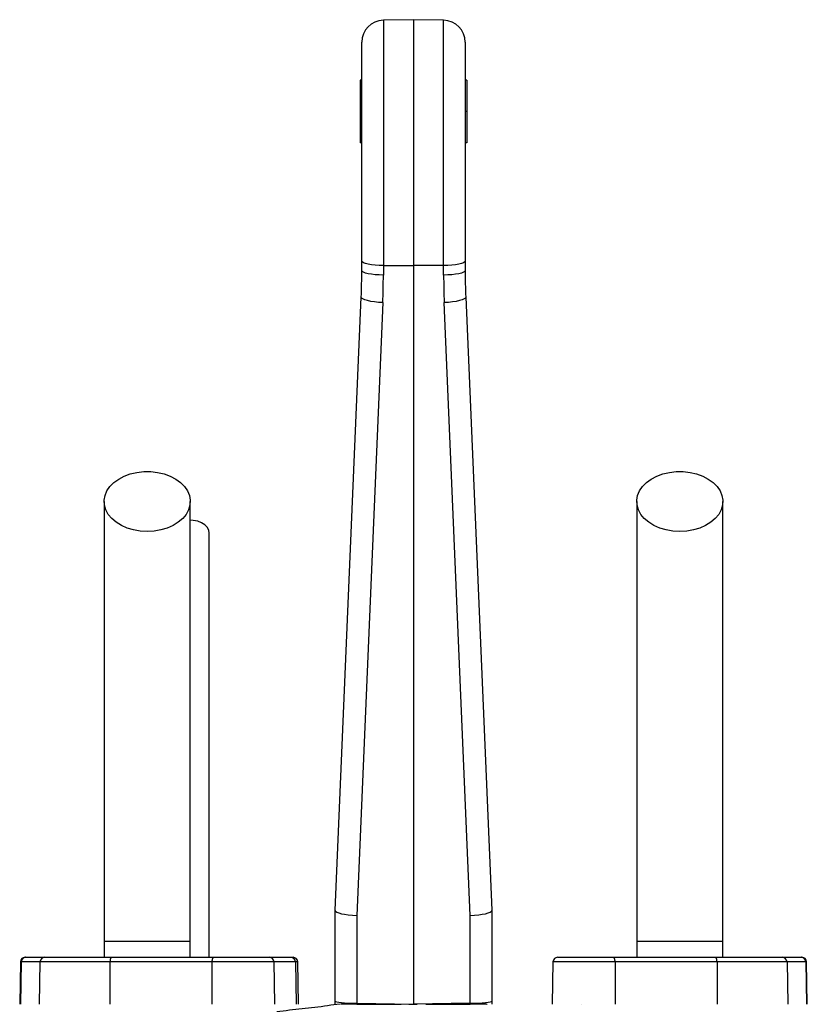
# Model space of a CAD drawing. Header units: millimetres. Extents: x 1240 to 2170, y 618 to 2781.
# Tile 9 of 9: x 1500 to 1752, y 2467 to 2781. Entities that reach past the tile are written whole.
import ezdxf

# ---------------------------------------------------------------- set-up
doc = ezdxf.new("R2010")
doc.units = ezdxf.units.MM

msp = doc.modelspace()

# ---------------------------------------------------------------- linework, layer by layer
at = {"color": 7, "linetype": 'Continuous', "lineweight": 25}
for p, q in [((1625.91, 2781.42), (1616.29, 2781.25)), ((1635.54, 2781.25), (1625.91, 2781.42)), ((1625.91, 2781.42), (1625.91, 2702.91)), ((1609.41, 2704.4), (1609.41, 2774.26)), ((1642.41, 2774.26), (1642.41, 2704.4)), ((1608.91, 2762.1), (1608.91, 2752.1)), ((1609.41, 2762.1), (1608.91, 2762.1)), ((1642.91, 2762.1), (1642.41, 2762.1)), ((1642.91, 2762.1), (1642.91, 2752.1)), ((1608.91, 2752.1), (1608.91, 2742.1)), ((1609.41, 2752.1), (1608.91, 2752.1)), ((1642.91, 2752.1), (1642.41, 2752.1)), ((1642.91, 2752.1), (1642.91, 2742.1)), ((1609.41, 2742.1), (1608.91, 2742.1)), ((1642.91, 2742.1), (1642.41, 2742.1)), ((1609.41, 2701.34), (1609.41, 2704.4)), ((1642.41, 2704.4), (1642.41, 2701.34)), ((1616.29, 2702.94), (1625.91, 2702.91)), ((1616.29, 2702.94), (1616.29, 2699.89)), ((1635.54, 2702.94), (1625.91, 2702.91)), ((1625.91, 2702.91), (1625.91, 2467.1)), ((1635.54, 2699.89), (1635.54, 2702.94)), ((1600.91, 2497.1), (1609.23, 2692.85)), ((1616.1, 2691.1), (1607.79, 2495.49)), ((1644.04, 2495.49), (1635.72, 2691.1)), ((1642.59, 2692.85), (1650.91, 2497.1)), ((1600.91, 2497.09), (1600.91, 2497.1)), ((1600.91, 2468.15), (1600.91, 2497.09)), ((1650.91, 2497.1), (1650.91, 2497.09)), ((1650.91, 2497.09), (1650.91, 2468.15)), ((1607.79, 2495.49), (1607.79, 2467.41)), ((1644.04, 2467.41), (1644.04, 2495.49)), ((1527.16, 2487.1), (1527.16, 2482.1)), ((1554.66, 2487.1), (1527.16, 2487.1)), ((1554.66, 2482.1), (1554.66, 2487.1)), ((1697.16, 2487.1), (1697.16, 2482.1)), ((1724.66, 2487.1), (1697.16, 2487.1)), ((1724.66, 2482.1), (1724.66, 2487.1)), ((1500.44, 2480.62), (1500.2, 2467.1)), ((1500.66, 2480.62), (1500.43, 2467.1)), ((1506.68, 2480.62), (1500.66, 2480.62)), ((1501.94, 2482.1), (1502.14, 2482.1)), ((1502.14, 2482.1), (1508.15, 2482.1)), ((1506.68, 2480.62), (1506.45, 2467.1)), ((1529.02, 2480.62), (1506.68, 2480.62)), ((1508.15, 2482.1), (1529.54, 2482.1)), ((1529.02, 2480.62), (1528.94, 2467.1)), ((1561.58, 2480.62), (1529.02, 2480.62)), ((1529.54, 2482.1), (1562.09, 2482.1)), ((1561.58, 2480.62), (1561.49, 2467.1)), ((1562.09, 2482.1), (1579.89, 2482.1)), ((1579.89, 2482.1), (1586.78, 2482.1)), ((1581.62, 2467.1), (1581.39, 2480.62)), ((1586.78, 2482.1), (1587.46, 2482.1)), ((1588.2, 2480.62), (1588.42, 2467.1)), ((1589.2, 2467.1), (1588.96, 2480.62)), ((1670.44, 2480.62), (1670.2, 2467.1)), ((1671.94, 2482.1), (1689.74, 2482.1)), ((1689.74, 2482.1), (1722.29, 2482.1)), ((1690.25, 2480.62), (1690.33, 2467.1)), ((1722.8, 2480.62), (1690.25, 2480.62)), ((1722.29, 2482.1), (1743.67, 2482.1)), ((1722.8, 2480.62), (1722.88, 2467.1)), ((1745.15, 2480.62), (1722.8, 2480.62)), ((1743.67, 2482.1), (1749.69, 2482.1)), ((1745.15, 2480.62), (1745.38, 2467.1)), ((1751.16, 2480.62), (1745.15, 2480.62)), ((1749.69, 2482.1), (1749.89, 2482.1)), ((1751.16, 2480.62), (1751.4, 2467.1)), ((1751.62, 2467.1), (1751.39, 2480.62)), ((1600.91, 2467.1), (1600.91, 2468.15)), ((1650.91, 2468.15), (1650.91, 2467.1)), ((1607.81, 2467.1), (1602.76, 2467.1)), ((1607.81, 2467.41), (1625.91, 2467.1)), ((1607.81, 2467.41), (1607.81, 2467.1)), ((1607.81, 2467.1), (1621.96, 2467.1)), ((1624.46, 2467.1), (1624.81, 2467.1)), ((1624.64, 2467.1), (1625.57, 2467.1)), ((1625.39, 2467.1), (1625.74, 2467.1)), ((1625.57, 2467.1), (1625.91, 2467.1)), ((1644.01, 2467.41), (1625.91, 2467.1)), ((1625.92, 2467.1), (1626.86, 2467.1)), ((1626.86, 2467.1), (1627.09, 2467.1)), ((1629.87, 2467.1), (1644.01, 2467.1)), ((1644.01, 2467.1), (1644.01, 2467.41)), ((1649.18, 2467.1), (1644.01, 2467.1)), ((1649.37, 2467.1), (1649.43, 2467.1)), ((1679.5, 2467.1), (1679.51, 2467.1))]:
    msp.add_line(p, q, dxfattribs=at)
at = {"color": 8, "linetype": 'Continuous', "lineweight": 25}
for p, q in [((1616.29, 2781.25), (1616.29, 2702.94)), ((1635.54, 2702.94), (1635.54, 2781.25)), ((1500.66, 2480.62), (1500.44, 2480.62)), ((1581.39, 2480.62), (1561.58, 2480.62)), ((1588.2, 2480.62), (1581.39, 2480.62)), ((1588.96, 2480.62), (1588.2, 2480.62)), ((1690.25, 2480.62), (1670.44, 2480.62)), ((1751.39, 2480.62), (1751.16, 2480.62))]:
    msp.add_line(p, q, dxfattribs=at)
at = {"color": 7, "linetype": 'Continuous', "lineweight": 25, "flags": 128}
for points in [[(1616.29, 2702.94), (1614.94, 2702.98), (1613.65, 2703.06), (1612.46, 2703.2), (1611.42, 2703.38), (1610.57, 2703.6), (1609.93, 2703.85), (1609.55, 2704.12), (1609.41, 2704.4)], [(1642.41, 2704.4), (1642.28, 2704.12), (1641.89, 2703.85), (1641.26, 2703.6), (1640.41, 2703.38), (1639.37, 2703.2), (1638.18, 2703.06), (1636.88, 2702.98), (1635.54, 2702.94)], [(1616.29, 2699.89), (1614.94, 2699.92), (1613.65, 2700.01), (1612.46, 2700.14), (1611.42, 2700.32), (1610.57, 2700.54), (1609.93, 2700.79), (1609.55, 2701.06), (1609.41, 2701.34)], [(1642.41, 2701.34), (1642.28, 2701.06), (1641.89, 2700.79), (1641.26, 2700.54), (1640.41, 2700.32), (1639.37, 2700.14), (1638.18, 2700.01), (1636.88, 2699.92), (1635.54, 2699.89)], [(1616.1, 2691.1), (1614.75, 2691.19), (1613.45, 2691.33), (1612.26, 2691.51), (1611.22, 2691.74), (1610.36, 2692), (1609.74, 2692.27), (1609.35, 2692.56), (1609.23, 2692.85)], [(1642.59, 2692.85), (1642.47, 2692.56), (1642.09, 2692.27), (1641.46, 2692), (1640.61, 2691.74), (1639.57, 2691.51), (1638.38, 2691.33), (1637.08, 2691.19), (1635.72, 2691.1)], [(1540.91, 2618.04), (1538.71, 2618.16), (1536.56, 2618.53), (1534.52, 2619.14), (1532.65, 2619.96), (1531, 2620.98), (1529.6, 2622.17), (1528.49, 2623.51), (1527.71, 2624.95), (1527.26, 2626.46), (1527.17, 2627.99), (1527.44, 2629.52), (1528.06, 2631), (1529.01, 2632.39), (1530.26, 2633.66), (1531.8, 2634.77), (1533.56, 2635.7), (1535.52, 2636.41), (1537.62, 2636.9), (1539.81, 2637.15), (1542.02, 2637.15), (1544.2, 2636.9), (1546.3, 2636.41), (1548.26, 2635.7), (1550.03, 2634.77), (1551.56, 2633.66), (1552.82, 2632.39), (1553.77, 2631), (1554.39, 2629.52), (1554.65, 2627.99), (1554.56, 2626.46), (1554.12, 2624.95), (1553.34, 2623.51), (1552.23, 2622.17), (1550.83, 2620.98), (1549.17, 2619.96), (1547.3, 2619.14), (1545.27, 2618.53), (1543.12, 2618.16), (1540.91, 2618.04)], [(1710.91, 2618.04), (1708.71, 2618.16), (1706.56, 2618.53), (1704.52, 2619.14), (1702.65, 2619.96), (1701, 2620.98), (1699.6, 2622.17), (1698.49, 2623.51), (1697.71, 2624.95), (1697.26, 2626.46), (1697.17, 2627.99), (1697.44, 2629.52), (1698.06, 2631), (1699.01, 2632.39), (1700.26, 2633.66), (1701.8, 2634.77), (1703.56, 2635.7), (1705.52, 2636.41), (1707.62, 2636.9), (1709.81, 2637.15), (1712.02, 2637.15), (1714.2, 2636.9), (1716.3, 2636.41), (1718.26, 2635.7), (1720.03, 2634.77), (1721.56, 2633.66), (1722.82, 2632.39), (1723.77, 2631), (1724.39, 2629.52), (1724.65, 2627.99), (1724.56, 2626.46), (1724.12, 2624.95), (1723.34, 2623.51), (1722.23, 2622.17), (1720.83, 2620.98), (1719.17, 2619.96), (1717.3, 2619.14), (1715.27, 2618.53), (1713.12, 2618.16), (1710.91, 2618.04)], [(1560.66, 2617.61), (1560.56, 2618.36), (1560.12, 2619.31), (1559.34, 2620.16), (1558.29, 2620.85), (1557.03, 2621.33), (1555.63, 2621.58), (1554.67, 2621.61)], [(1529.54, 2482.1), (1529.44, 2482.07), (1529.34, 2481.98), (1529.25, 2481.85), (1529.18, 2481.67), (1529.11, 2481.44), (1529.07, 2481.19), (1529.03, 2480.91), (1529.02, 2480.62)], [(1562.09, 2482.1), (1561.99, 2482.07), (1561.89, 2481.98), (1561.81, 2481.85), (1561.73, 2481.67), (1561.66, 2481.44), (1561.62, 2481.19), (1561.59, 2480.91), (1561.58, 2480.62)], [(1690.25, 2480.62), (1690.24, 2480.91), (1690.21, 2481.19), (1690.16, 2481.44), (1690.1, 2481.67), (1690.02, 2481.85), (1689.93, 2481.98), (1689.84, 2482.07), (1689.74, 2482.1)], [(1722.8, 2480.62), (1722.79, 2480.91), (1722.76, 2481.19), (1722.71, 2481.44), (1722.65, 2481.67), (1722.57, 2481.85), (1722.48, 2481.98), (1722.39, 2482.07), (1722.29, 2482.1)]]:
    msp.add_lwpolyline(points, dxfattribs=at)
at = {"color": 7, "linetype": 'Continuous', "lineweight": 25}
for centre, radius, start, end in [((1616.41, 2774.26), 7, 91, 180), ((1635.41, 2774.26), 7, 0, 89), ((1409.41, 2701.34), 200, 357.5664, 0), ((1842.41, 2701.34), 200, 180, 182.4336), ((1409.29, 2699.89), 207, 357.5664, 0), ((1842.54, 2699.89), 207, 180, 182.4336), ((1501.94, 2480.6), 1.5, 90, 179), ((1502.15, 2480.61), 1.49, 90.4322, 179.4478), ((1508.17, 2480.61), 1.49, 90.4319, 179.4483), ((1579.89, 2480.6), 1.5, 1, 90), ((1586.74, 2480.63), 1.46, 359.484, 88.4767), ((1587.46, 2480.6), 1.5, 1, 90), ((1671.94, 2480.6), 1.5, 90, 179), ((1743.66, 2480.61), 1.49, 0.5517, 89.5681), ((1749.68, 2480.61), 1.49, 0.5522, 89.5678), ((1749.89, 2480.6), 1.5, 1, 90)]:
    msp.add_arc(centre, radius, start, end, dxfattribs=at)
for centre, major_axis, ratio, start_param, end_param in [((1607.91, 2496.95), (7, -0.15), 0.208177, 3.146014, 4.699357), ((1643.91, 2496.95), (7, 0.15), 0.208177, 4.725421, 6.278764), ((1607.91, 2468.15), (7, 0), 0.105104, 3.141593, 4.694936), ((1643.91, 2468.15), (7, 0), 0.105104, 4.729842, 6.283185), ((1607.91, 2434.47), (-0.13, 32.94), 0.212486, 6.278632, 6.281952), ((1643.91, 2434.47), (0.13, 32.94), 0.212486, 0.001234, 0.004553)]:
    msp.add_ellipse(centre, major_axis=major_axis, ratio=ratio, start_param=start_param, end_param=end_param, dxfattribs=at)
for points, knots in [([(1527.16, 2627.61), (1527.16, 2624.68), (1527.16, 2618.86), (1527.16, 2610.07), (1527.16, 2601.2), (1527.16, 2592.14), (1527.16, 2582.78), (1527.16, 2573.04), (1527.16, 2563.31), (1527.16, 2553.66), (1527.16, 2544.18), (1527.16, 2534.52), (1527.16, 2523.79), (1527.16, 2512.07), (1527.16, 2499.49), (1527.16, 2491.2), (1527.16, 2487.1)], [0, 0, 0, 0, 0.079644, 0.158009, 0.235124, 0.311015, 0.385614, 0.459005, 0.531252, 0.593311, 0.654261, 0.714301, 0.773508, 0.85087, 0.926319, 1, 1, 1, 1]), ([(1554.66, 2487.1), (1554.66, 2489.63), (1554.66, 2494.9), (1554.66, 2503.11), (1554.66, 2511.92), (1554.66, 2520.58), (1554.66, 2529), (1554.66, 2537.04), (1554.66, 2545.29), (1554.66, 2554.04), (1554.66, 2563.18), (1554.66, 2572.6), (1554.66, 2581.91), (1554.66, 2591.09), (1554.66, 2600.18), (1554.66, 2609.25), (1554.66, 2618.39), (1554.66, 2624.5), (1554.66, 2627.61)], [0, 0, 0, 0, 0.0455207, 0.0947169, 0.1476106, 0.2042748, 0.2514561, 0.3008578, 0.3524182, 0.4062132, 0.4702248, 0.5372899, 0.6071723, 0.679907, 0.7555866, 0.8341506, 0.9156093, 1, 1, 1, 1]), ([(1697.16, 2627.61), (1697.16, 2624.68), (1697.16, 2618.86), (1697.16, 2610.07), (1697.16, 2601.2), (1697.16, 2592.14), (1697.16, 2582.78), (1697.16, 2573.04), (1697.16, 2563.31), (1697.16, 2553.66), (1697.16, 2544.18), (1697.16, 2534.52), (1697.16, 2523.79), (1697.16, 2512.07), (1697.16, 2499.49), (1697.16, 2491.2), (1697.16, 2487.1)], [0, 0, 0, 0, 0.079644, 0.158009, 0.235124, 0.311015, 0.385614, 0.459005, 0.531252, 0.593311, 0.654261, 0.714301, 0.773508, 0.85087, 0.926319, 1, 1, 1, 1]), ([(1724.66, 2487.1), (1724.66, 2489.63), (1724.66, 2494.9), (1724.66, 2503.11), (1724.66, 2511.92), (1724.66, 2520.58), (1724.66, 2529), (1724.66, 2537.04), (1724.66, 2545.29), (1724.66, 2554.04), (1724.66, 2563.18), (1724.66, 2572.6), (1724.66, 2581.91), (1724.66, 2591.09), (1724.66, 2600.18), (1724.66, 2609.25), (1724.66, 2618.39), (1724.66, 2624.5), (1724.66, 2627.61)], [0, 0, 0, 0, 0.0455207, 0.0947169, 0.1476106, 0.2042748, 0.2514561, 0.3008578, 0.3524182, 0.4062132, 0.4702248, 0.5372899, 0.6071723, 0.679907, 0.7555866, 0.8341506, 0.9156093, 1, 1, 1, 1]), ([(1560.66, 2482.1), (1560.66, 2483.8), (1560.66, 2488.44), (1560.66, 2495.6), (1560.66, 2503.13), (1560.66, 2509.38), (1560.66, 2514.63), (1560.66, 2519.33), (1560.66, 2525.99), (1560.66, 2534.7), (1560.66, 2545.13), (1560.66, 2554.55), (1560.66, 2563.02), (1560.66, 2570.51), (1560.66, 2577.41), (1560.66, 2582.67), (1560.66, 2586.81), (1560.66, 2590.32), (1560.66, 2594.51), (1560.66, 2599.37), (1560.66, 2604.87), (1560.66, 2611.03), (1560.66, 2615.34), (1560.66, 2617.61)], [0, 0, 0, 0, 0.031526, 0.086056, 0.132732, 0.171571, 0.202645, 0.231141, 0.260031, 0.328884, 0.39862, 0.468523, 0.527312, 0.585972, 0.642144, 0.694118, 0.718091, 0.748453, 0.785466, 0.82912, 0.879422, 0.93638, 1, 1, 1, 1]), ([(1602.46, 2467.1), (1602.46, 2467.1), (1601.15, 2467.1), (1597.06, 2466.27), (1590.31, 2465.71), (1584.94, 2465.01), (1582.26, 2464.66)], [0, 0, 0, 0, 0.0000029, 0.1930533, 0.5957948, 1, 1, 1, 1])]:
    msp.add_open_spline(points, degree=3, knots=knots, dxfattribs=at)

doc.saveas('drawing.dxf')
